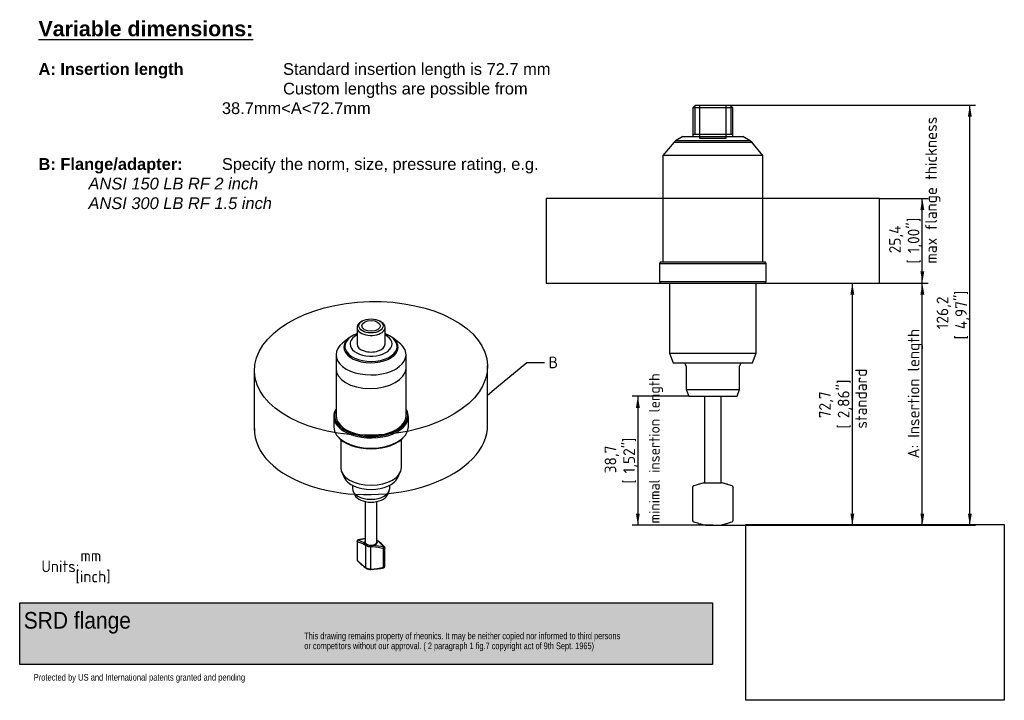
# Model space of a CAD drawing. Header units: millimetres. Extents: x 0 to 295, y 2 to 206.
import ezdxf
from ezdxf import colors
from ezdxf.entities.mleader import LeaderData, LeaderLine
from ezdxf.enums import TextEntityAlignment as Align
from ezdxf.lldxf.tags import DXFTag
from ezdxf.math import Vec2, Vec3

# ---------------------------------------------------------------- set-up
doc = ezdxf.new("R2010")
doc.units = ezdxf.units.MM
for name, color, linetype in [('10348_A', 7, 'Continuous'), ('Default', 7, 'Continuous'), ('DV1_Default', 7, 'Continuous'), ('DV2_Default', 7, 'Continuous')]:
    doc.layers.add(name, color=color, linetype=linetype)
doc.styles.add('SEACAD_Solid_Edge_ISO', font='seiso.ttf')
tags = doc.linetypes.add('DIVIDE2', pattern=[15.875, 6.35, -3.175, 0, -3.175, 0, -3.175]).pattern_tags.tags
tags[14:15] = [DXFTag(74, 4), DXFTag(75, 0), DXFTag(340, '0'), DXFTag(46, 0.0), DXFTag(50, 0.0), DXFTag(44, 0.0), DXFTag(45, 0.0)]
tags[12:13] = [DXFTag(74, 4), DXFTag(75, 0), DXFTag(340, '0'), DXFTag(46, 0.0), DXFTag(50, 0.0), DXFTag(44, 0.0), DXFTag(45, 0.0)]
tags[10:11] = [DXFTag(74, 4), DXFTag(75, 0), DXFTag(340, '0'), DXFTag(46, 0.0), DXFTag(50, 0.0), DXFTag(44, 0.0), DXFTag(45, 0.0)]
tags[8:9] = [DXFTag(74, 4), DXFTag(75, 0), DXFTag(340, '0'), DXFTag(46, 0.0), DXFTag(50, 0.0), DXFTag(44, 0.0), DXFTag(45, 0.0)]
tags[6:7] = [DXFTag(74, 4), DXFTag(75, 0), DXFTag(340, '0'), DXFTag(46, 0.0), DXFTag(50, 0.0), DXFTag(44, 0.0), DXFTag(45, 0.0)]
tags[4:5] = [DXFTag(74, 4), DXFTag(75, 0), DXFTag(340, '0'), DXFTag(46, 0.0), DXFTag(50, 0.0), DXFTag(44, 0.0), DXFTag(45, 0.0)]
tags = doc.linetypes.add('HIDDEN2', pattern=[4.7625, 3.175, -1.5875]).pattern_tags.tags
tags[6:7] = [DXFTag(74, 4), DXFTag(75, 0), DXFTag(340, '0'), DXFTag(46, 0.0), DXFTag(50, 0.0), DXFTag(44, 0.0), DXFTag(45, 0.0)]
tags[4:5] = [DXFTag(74, 4), DXFTag(75, 0), DXFTag(340, '0'), DXFTag(46, 0.0), DXFTag(50, 0.0), DXFTag(44, 0.0), DXFTag(45, 0.0)]
doc.dimstyles.new('Rheonics_Publish', dxfattribs={"dimtxt": 3.5, "dimasz": 3.5, "dimexe": 1.75, "dimexo": 0, "dimgap": 0.875, "dimtad": 1, "dimdec": 1, "dimtxsty": 'SEACAD_Solid_Edge_ISO', "dimblk1": '_SE_FILLED', "dimblk2": '_SE_FILLED', "dimsah": 1, "dimcen": 1.75, "dimazin": 0, "dimtfac": 0.5, "dimtdec": 3, "dimtmove": 0, "dimatfit": 3, "dimfxl": 1, "dimarcsym": 0})
picture_1 = doc.add_image_def('image1.jpg', size_in_pixel=(1363, 928))

# ---------------------------------------------------------------- blocks, each defined once
blk = doc.blocks.new('_SE_FILLED')
at = {"color": 0}
blk.add_line((0, 0), (-1, 0), dxfattribs=at)
blk.add_solid([(0, 0), (-1, -0.1665), (-1, 0.1665), (0, 0)], dxfattribs=at)
blk = doc.blocks.new('_DOT')
at = {"color": 0}
blk.add_line((0, 0), (-1, 0), dxfattribs=at)
at = {"color": 0, "const_width": 0.333}
blk.add_lwpolyline([(-0.1665, 0, 1), (0.1665, 0, 1)], format="xyb", close=True, dxfattribs=at)
blk = doc.blocks.new('SE')
at = {"layer": '10348_A', "color": 7, "linetype": 'Continuous'}
for p, q in [((202.82, 180.44), (202.02, 179.64)), ((202.63, 180.26), (202.63, 171.64)), ((202.82, 180.44), (213.22, 180.44)), ((214.02, 179.64), (213.22, 180.44)), ((213.41, 180.26), (213.41, 171.64)), ((214.02, 179.64), (202.02, 179.64)), ((202.02, 179.64), (202.02, 171.64)), ((214.02, 171.64), (214.02, 179.64)), ((202.02, 171.64), (202.02, 170.94)), ((202.02, 171.64), (214.02, 171.64)), ((214.02, 170.94), (214.02, 171.64)), ((196.38, 169.29), (193.02, 165.29)), ((196.84, 169.68), (196.38, 169.29)), ((196.38, 169.29), (219.66, 169.29)), ((199.02, 170.94), (196.84, 169.68)), ((219.2, 169.68), (196.84, 169.68)), ((199.02, 170.94), (217.02, 170.94)), ((219.2, 169.68), (217.02, 170.94)), ((219.66, 169.29), (219.2, 169.68)), ((223.02, 165.29), (219.66, 169.29)), ((223.02, 165.29), (193.02, 165.29)), ((193.02, 165.29), (193.02, 133.4)), ((223.02, 133.4), (223.02, 165.29)), ((192.31, 133.4), (192.02, 132.9)), ((192.31, 133.4), (223.73, 133.4)), ((224.02, 132.9), (223.73, 133.4)), ((192.02, 132.9), (224.02, 132.9)), ((192.02, 132.9), (192.02, 127.5)), ((224.02, 127.5), (224.02, 132.9)), ((192.02, 127.5), (224.02, 127.5)), ((192.02, 127.5), (192.31, 127)), ((223.73, 127), (224.02, 127.5)), ((192.31, 127), (223.73, 127)), ((195.02, 127), (195.02, 105.99)), ((221.02, 105.99), (221.02, 127)), ((195.02, 105.99), (221.02, 105.99)), ((195.02, 105.99), (196.11, 102.99)), ((219.93, 102.99), (221.02, 105.99)), ((196.11, 102.99), (219.93, 102.99)), ((200.02, 101.99), (200.02, 95.05)), ((216.02, 95.05), (216.02, 101.99)), ((200.02, 95.05), (216.02, 95.05)), ((200.02, 95.05), (200.77, 92.99)), ((215.27, 92.99), (216.02, 95.05)), ((200.77, 92.99), (215.27, 92.99)), ((205.52, 92.99), (205.52, 66.99)), ((210.52, 66.99), (210.52, 92.99)), ((201.89, 65.61), (201.89, 55.81)), ((205.27, 66.99), (204.33, 66.74)), ((205.27, 66.99), (207.04, 66.99)), ((207.04, 66.99), (207.85, 66.99)), ((207.85, 66.99), (209.95, 66.99)), ((209.95, 66.99), (210.45, 66.99)), ((210.77, 66.99), (210.45, 66.99)), ((211.71, 66.74), (210.77, 66.99)), ((214.14, 55.81), (214.14, 65.61)), ((204.33, 54.68), (205.77, 54.29)), ((205.77, 54.29), (210.27, 54.29)), ((210.27, 54.29), (211.71, 54.68))]:
    blk.add_line(p, q, dxfattribs=at)
at = {"layer": '10348_A', "color": 7, "linetype": 'HIDDEN2'}
for p, q in [((204.02, 180.44), (204.02, 170.44)), ((212.02, 170.44), (212.02, 180.44)), ((204.02, 170.44), (212.02, 170.44))]:
    blk.add_line(p, q, dxfattribs=at)
at = {"layer": '10348_A', "color": 7, "linetype": 'Continuous'}
for centre, radius, start, end in [((199.02, 101.99), 1, 0, 90), ((217.02, 101.99), 1, 90, 180), ((202.4, 65.61), 0.504, 105.9362, 180.2268), ((215.16, 28.91), 39.35, 106.9706, 109.1349), ((208.52, 49.64), 17.6, 103.7861, 105.9285), ((207.52, 49.64), 17.6, 74.0775, 77.6721), ((203.57, 37.09), 30.75, 70.6145, 73.3884), ((213.64, 65.61), 0.507, 0.1056, 74.0935), ((202.4, 55.82), 0.508, 180.2705, 254.011), ((216, 95.05), 42.03, 250.9322, 252.9961), ((207.01, 66.48), 12.11, 254.2175, 257.2011), ((209.03, 66.48), 12.11, 280.9495, 285.7305), ((195.88, 107.76), 55.41, 287.2669, 288.8439), ((213.64, 55.81), 0.504, 285.8515, 0.2192)]:
    blk.add_arc(centre, radius, start, end, dxfattribs=at)
at = {"layer": '10348_A', "color": 7, "linetype": 'HIDDEN2'}
for centre, radius, start, end in [((208.52, 49.64), 17.6, 102.3252, 103.7861), ((207.01, 66.48), 12.11, 257.2011, 259.0534)]:
    blk.add_arc(centre, radius, start, end, dxfattribs=at)
at = {"layer": 'DV1_Default', "color": 7, "linetype": 'DIVIDE2'}
for p, q in [((258.02, 152.4), (158.02, 152.4)), ((158.02, 152.4), (158.02, 127)), ((258.02, 127), (258.02, 152.4)), ((158.02, 127), (258.02, 127))]:
    blk.add_line(p, q, dxfattribs=at)
blk = doc.blocks.new('SE1')
at = {"layer": '10348_A', "color": 7, "linetype": 'Continuous'}
for p, q in [((102.85, 115.61), (102.46, 115.38)), ((108.4, 115.38), (108, 115.61)), ((101.23, 113.67), (101.23, 109.1)), ((109.63, 109.1), (109.63, 113.67)), ((98.87, 110.55), (96.98, 109.06)), ((101.15, 111.76), (100.98, 111.7)), ((109.88, 111.7), (109.7, 111.76)), ((113.88, 109.06), (111.99, 110.55)), ((101.23, 109.1), (101.23, 108.7)), ((109.63, 108.7), (109.63, 109.1)), ((94.93, 105.47), (94.93, 87.24)), ((115.93, 87.24), (115.93, 105.47)), ((94.23, 86.95), (94.23, 83.87)), ((116.63, 83.87), (116.63, 86.95)), ((95.2, 81.23), (95.39, 80.99)), ((96.33, 80.01), (96.33, 71.57)), ((114.53, 71.57), (114.53, 80.01)), ((115.47, 80.99), (115.65, 81.23)), ((96.63, 70.22), (97.37, 68.62)), ((113.48, 68.62), (114.22, 70.22)), ((99.83, 66.3), (99.83, 65.32)), ((111.03, 65.32), (111.03, 66.3)), ((100.02, 64.49), (100.52, 63.39)), ((110.33, 63.39), (110.84, 64.49)), ((103.68, 61.39), (103.68, 49.28)), ((107.18, 49.28), (107.18, 61.39)), ((101.25, 49.48), (101.25, 43.88)), ((101.35, 43.71), (101.35, 49.33)), ((103.86, 41.56), (103.86, 48.23)), ((105.41, 41.15), (105.41, 47.82)), ((109.61, 41.91), (109.61, 47.51)), ((109.18, 41.66), (109.18, 47.27))]:
    blk.add_line(p, q, dxfattribs=at)
for centre, radius, start, end in [((107.14, 24.59), 25.88, 97.6953, 102.3621), ((97.05, 35.88), 14.12, 62.8344, 72.2332), ((97.09, 36.58), 13.91, 61.772, 71.381), ((107.91, 20.68), 29.83, 98.1501, 102.2335), ((101.13, 43.9), 5.11, 57.8225, 62.5359), ((105.26, 40.25), 7.58, 84.6893, 88.8561), ((102.98, 19.24), 28.71, 77.5222, 84.0413), ((103.69, 21.88), 26.44, 77.8125, 85.0008), ((103.34, 44.67), 6.43, 51.8429, 53.3136), ((86.88, 25.25), 31.81, 45.1268, 50.3326), ((91.58, 29.82), 25.36, 45.1125, 51.6686), ((109.23, 47.51), 0.376, 359.1165, 48.3029), ((101.64, 43.88), 0.392, 180.329, 227.4868), ((116.73, 59.02), 21.69, 224.8693, 233.605), ((114.56, 56.35), 18.34, 224.0689, 234.5959), ((105.37, 43.8), 2.8, 239.1172, 270.9639), ((104.35, 63.17), 22.05, 272.7476, 282.653), ((104.86, 59.89), 18.89, 271.6787, 283.4524), ((109.2, 41.92), 0.404, 277.3829, 358.5781)]:
    blk.add_arc(centre, radius, start, end, dxfattribs=at)
for centre, major_axis, ratio, start_param, end_param in [((105.43, 113.67), (4.2, 0), 0.57735, 2.356194, 6.283185), ((105.43, 113.67), (4.2, 0), 0.57735, 0, 0.785398), ((105.43, 107.98), (7.83, 0), 0.57735, 2.137285, 6.283185), ((105.43, 107.75), (-8.15, 0), 0.57735, 0, 4.134462), ((105.43, 107.75), (-8.15, 0), 0.57735, 5.290316, 6.283185), ((105.43, 108.7), (-6.3, 0), 0.57735, 0, 3.982661), ((105.43, 108.7), (-6.3, 0), 0.57735, 5.442117, 6.283185), ((105.43, 107.98), (7.83, 0), 0.57735, 0, 1.004308), ((105.43, 105.47), (10.5, 0), 0.57735, 2.506399, 6.283185), ((105.43, 108.7), (-4.2, 0), 0.57735, 0, 3.141593), ((105.43, 105.47), (10.5, 0), 0.57735, 0, 0.635193), ((105.43, 87.24), (11, 0), 0.57735, 2.839531, 6.283185), ((105.43, 86.95), (-11.2, 0), 0.57735, 5.927764, 6.283185), ((105.43, 86.95), (-11.2, 0), 0.57735, 0, 3.497014), ((105.43, 87.24), (11, 0), 0.57735, 0, 0.302061), ((105.43, 87.24), (-10.5, 0), 0.57735, 0, 3.141593), ((105.43, 83.87), (11.2, 0), 0.57735, 3.141593, 6.283185), ((105.43, 83.58), (-11, 0), 0.57735, 0.420534, 2.721058), ((105.43, 71.57), (9.1, 0), 0.57735, 3.141593, 6.283185), ((105.43, 69.86), (-8.34, 0), 0.57735, 0.260295, 2.881297), ((105.43, 65.32), (5.6, 0), 0.57735, 3.141593, 6.283185), ((105.43, 64.14), (-5.07, 0), 0.57735, 0.260295, 2.881297), ((101.62, 49.46), (-0.116, -0.33), 0.730129, 3.906531, 5.368206), ((101.67, 49.53), (0.067, -0.344), 0.14253, 3.139758, 3.633253), ((105.43, 49.28), (1.93, 0), 0.57735, 2.711893, 3.562225), ((103.75, 48.58), (-0.169, -0.306), 0.655327, 4.162438, 5.483745), ((105.43, 49.28), (-1.93, 0), 0.57735, 0.420633, 0.725178), ((105.43, 49.28), (1.75, 0), 0.57735, 3.141593, 6.283185), ((104.12, 48.37), (-0.191, -0.293), 0.611051, 4.482569, 5.529766), ((105.43, 49.04), (-2.1, 0), 0.57735, 0.725178, 1.56303), ((105.43, 49.28), (-1.92, 0), 0.57735, 0.725178, 1.56303), ((105.43, 49.28), (-1.93, 0), 0.57735, 1.56303, 1.867575), ((105.41, 48.03), (0.002, 0.35), 0.006341, 1.139093, 2.18629), ((105.96, 48), (0.024, 0.349), 0.039919, 4.097996, 5.419303), ((105.43, 49.28), (-1.93, 0), 0.57735, 1.867575, 3.562225), ((105.43, 49.28), (1.93, 0), 0.57735, 0.420633, 0.4297), ((107.1, 49.44), (-0.21, -0.28), 0.562849, 3.137278, 3.748461), ((109.19, 47.47), (0.07, 0.343), 0.130206, 4.109115, 5.570789), ((109.24, 47.54), (-0.241, -0.254), 0.457394, 3.13934, 3.948476), ((101.62, 43.85), (0.241, 0.254), 0.457394, 2.486801, 3.139052), ((105.43, 42.36), (-2.1, 0), 0.57735, 0.725178, 1.56303), ((104.12, 41.69), (0.191, 0.293), 0.611051, 2.388174, 3.141943), ((109.19, 41.86), (-0.067, 0.344), 0.14253, 2.171579, 3.14224), ((105.41, 41.35), (0.002, 0.35), 0.006341, -4.096895, -3.151664)]:
    blk.add_ellipse(centre, major_axis=major_axis, ratio=ratio, start_param=start_param, end_param=end_param, dxfattribs=at)
for major_axis in [(-3.64, 0), (-2.8, 0)]:
    blk.add_ellipse((105.43, 114.13), major_axis=major_axis, ratio=0.57735, dxfattribs=at)
for points, knots in [([(101.6, 49.87), (101.6, 49.87), (101.57, 49.87), (101.5, 49.84), (101.42, 49.8), (101.35, 49.74), (101.3, 49.68), (101.27, 49.6), (101.25, 49.53), (101.25, 49.49), (101.25, 49.48)], [0, 0, 0, 0, 0.01229, 0.186191, 0.348478, 0.496369, 0.639592, 0.785855, 0.934882, 1, 1, 1, 1]), ([(101.35, 49.33), (101.3, 49.36), (101.26, 49.4), (101.25, 49.46), (101.25, 49.47), (101.25, 49.48)], [0, 0, 0, 0, 0.25, 0.25, 0.3145459, 0.3145459, 0.3145459, 0.3145459]), ([(101.59, 49.83), (101.58, 49.82), (101.57, 49.82), (101.56, 49.82), (101.56, 49.82), (101.55, 49.81), (101.54, 49.81), (101.54, 49.81), (101.53, 49.8), (101.53, 49.8), (101.52, 49.79), (101.52, 49.79), (101.52, 49.78), (101.52, 49.78), (101.52, 49.78), (101.52, 49.77), (101.52, 49.77), (101.52, 49.77), (101.52, 49.76), (101.52, 49.76), (101.53, 49.76), (101.53, 49.76)], [0, 0, 0, 0, 0.147855, 0.147855, 0.147855, 0.296976, 0.296976, 0.296976, 0.443182, 0.443182, 0.443182, 0.585585, 0.585585, 0.585585, 0.726223, 0.726223, 0.726223, 0.8677, 0.8677, 0.8677, 1, 1, 1, 1]), ([(109.61, 47.51), (109.61, 47.47), (109.59, 47.44), (109.54, 47.36), (109.48, 47.33), (109.35, 47.28), (109.27, 47.27), (109.18, 47.27)], [0.3142442, 0.3142442, 0.3142442, 0.3142442, 0.5, 0.5, 0.75, 0.75, 1, 1, 1, 1]), ([(109.27, 47.73), (109.28, 47.72), (109.28, 47.72), (109.29, 47.72), (109.3, 47.72), (109.31, 47.73), (109.31, 47.73), (109.32, 47.73), (109.33, 47.73), (109.33, 47.74), (109.33, 47.74), (109.34, 47.75), (109.34, 47.75), (109.34, 47.75), (109.34, 47.76), (109.34, 47.76), (109.34, 47.77), (109.34, 47.78), (109.33, 47.78), (109.33, 47.79), (109.33, 47.79), (109.32, 47.8)], [0, 0, 0, 0, 0.147855, 0.147855, 0.147855, 0.296976, 0.296976, 0.296976, 0.443182, 0.443182, 0.443182, 0.585585, 0.585585, 0.585585, 0.726223, 0.726223, 0.726223, 0.8677, 0.8677, 0.8677, 1, 1, 1, 1]), ([(101.25, 43.88), (101.25, 43.87), (101.25, 43.86), (101.26, 43.8), (101.3, 43.75), (101.35, 43.71)], [0.6851614, 0.6851614, 0.6851614, 0.6851614, 0.75, 0.75, 1, 1, 1, 1]), ([(109.18, 41.66), (109.27, 41.66), (109.35, 41.68), (109.48, 41.73), (109.54, 41.77), (109.59, 41.84), (109.61, 41.87), (109.61, 41.91)], [0, 0, 0, 0, 0.25, 0.25, 0.5, 0.5, 0.6851614, 0.6851614, 0.6851614, 0.6851614])]:
    blk.add_open_spline(points, degree=3, knots=knots, dxfattribs=at)
at = {"layer": 'DV2_Default', "color": 7, "linetype": 'DIVIDE2'}
for p, q in [((70.44, 82.69), (70.44, 100.47)), ((140.42, 84.47), (140.42, 102.25))]:
    blk.add_line(p, q, dxfattribs=at)
blk.add_ellipse((105.43, 101.36), major_axis=(34.99, 0.89), ratio=0.5736, dxfattribs=at)
for centre, major_axis, ratio, start_param, end_param in [((105.43, 101.36), (10.5, 0.27), 0.5736, 3.097139, 6.238731), ((105.43, 83.58), (34.99, 0.89), 0.5738, 3.112313, 6.283185)]:
    blk.add_ellipse(centre, major_axis=major_axis, ratio=ratio, start_param=start_param, end_param=end_param, dxfattribs=at)
blk = doc.blocks.new('DMBLK6')
at = {"layer": 'Default', "linetype": 'Continuous'}
for points in [[(271.44, 123.5), (270.86, 127), (270.27, 123.5)], [(271.44, 57.79), (270.27, 57.79), (270.86, 54.29)]]:
    blk.add_hatch(color=7, dxfattribs=at).paths.add_polyline_path(points)
at = {"layer": 'Default', "color": 7, "linetype": 'Continuous'}
for p, q in [((258.02, 127), (272.61, 127)), ((270.86, 54.29), (270.86, 127)), ((210.27, 54.29), (272.61, 54.29))]:
    blk.add_line(p, q, dxfattribs=at)
at = {"layer": 'Default', "color": 7, "linetype": 'Continuous', "style": 'SEACAD_Solid_Edge_ISO'}
blk.add_text('A: Insertion length', height=3.5, rotation=90, dxfattribs=at).set_placement((266.48, 74.35), align=Align.TOP_LEFT)
blk = doc.blocks.new('DMBLK7')
at = {"layer": 'Default', "linetype": 'Continuous'}
for points in [[(271.44, 148.9), (270.86, 152.4), (270.27, 148.9)], [(271.44, 130.5), (270.27, 130.5), (270.86, 127)]]:
    blk.add_hatch(color=7, dxfattribs=at).paths.add_polyline_path(points)
at = {"layer": 'Default', "color": 7, "linetype": 'Continuous'}
for p, q in [((258.02, 152.4), (272.61, 152.4)), ((270.86, 127), (270.86, 152.4)), ((258.02, 127), (272.61, 127))]:
    blk.add_line(p, q, dxfattribs=at)
at = {"layer": 'Default', "color": 7, "linetype": 'Continuous', "style": 'SEACAD_Solid_Edge_ISO'}
for s, p in [('max flange thickness', (271.73, 132.82)), ('25,4', (260.88, 135.92)), (']', (266.48, 145.31)), ('1,00"', (266.48, 135.92)), ('[', (266.48, 132.82))]:
    blk.add_text(s, height=3.5, rotation=90, dxfattribs=at).set_placement(p, align=Align.TOP_LEFT)
blk = doc.blocks.new('DMBLK8')
at = {"layer": 'Default', "linetype": 'Continuous'}
for points in [[(250.44, 123.5), (249.86, 127), (249.27, 123.5)], [(250.44, 57.79), (249.27, 57.79), (249.86, 54.29)]]:
    blk.add_hatch(color=7, dxfattribs=at).paths.add_polyline_path(points)
at = {"layer": 'Default', "color": 7, "linetype": 'Continuous'}
for p, q in [((249.86, 54.29), (249.86, 127)), ((210.27, 54.29), (251.61, 54.29))]:
    blk.add_line(p, q, dxfattribs=at)
at = {"layer": 'Default', "color": 7, "linetype": 'Continuous', "style": 'SEACAD_Solid_Edge_ISO'}
for s, p in [('standard', (250.73, 83.29)), (']', (245.48, 96.73)), ('72,7', (239.88, 86.39)), ('2,86"', (245.48, 86.39)), ('[', (245.48, 83.29))]:
    blk.add_text(s, height=3.5, rotation=90, dxfattribs=at).set_placement(p, align=Align.TOP_LEFT)
blk = doc.blocks.new('DMBLK9')
at = {"layer": 'Default', "linetype": 'Continuous'}
for points in [[(184.91, 89.49), (186.08, 89.49), (185.5, 92.99)], [(184.91, 57.79), (185.5, 54.29), (186.08, 57.79)]]:
    blk.add_hatch(color=7, dxfattribs=at).paths.add_polyline_path(points)
at = {"layer": 'Default', "color": 7, "linetype": 'Continuous'}
for p, q in [((200.77, 92.99), (183.75, 92.99)), ((185.5, 92.99), (185.5, 54.29)), ((208.02, 54.29), (183.75, 54.29))]:
    blk.add_line(p, q, dxfattribs=at)
at = {"layer": 'Default', "color": 7, "linetype": 'Continuous', "style": 'SEACAD_Solid_Edge_ISO'}
for s, p in [(']', (181.12, 79.25)), ('1,52"', (181.12, 69.86)), ('38,7', (175.52, 69.86)), ('[', (181.12, 66.76))]:
    blk.add_text(s, height=3.5, rotation=90, dxfattribs=at).set_placement(p, align=Align.TOP_LEFT)
blk = doc.blocks.new('DMBLK10')
at = {"layer": 'Default', "linetype": 'Continuous'}
for points in [[(285.7, 176.94), (285.11, 180.44), (284.53, 176.94)], [(285.7, 57.79), (284.53, 57.79), (285.11, 54.29)]]:
    blk.add_hatch(color=7, dxfattribs=at).paths.add_polyline_path(points)
at = {"layer": 'Default', "color": 7, "linetype": 'Continuous'}
for p, q in [((208.02, 180.44), (286.86, 180.44)), ((285.11, 54.29), (285.11, 180.44)), ((210.27, 54.29), (286.86, 54.29))]:
    blk.add_line(p, q, dxfattribs=at)
at = {"layer": 'Default', "color": 7, "linetype": 'Continuous', "style": 'SEACAD_Solid_Edge_ISO'}
for s, p in [('126,2', (275.14, 113.15)), (']', (280.74, 123.41)), ('4,97"', (280.74, 113.15)), ('[', (280.74, 110.05))]:
    blk.add_text(s, height=3.5, rotation=90, dxfattribs=at).set_placement(p, align=Align.TOP_LEFT)

msp = doc.modelspace()

# ---------------------------------------------------------------- hatches: boundary and pattern name
at = {"layer": 'Default', "linetype": 'Continuous'}
msp.add_hatch(color=7, dxfattribs=at).paths.add_polyline_path([(207.88, 30.94), (0, 30.94), (0, 12.47), (207.88, 12.47)])

# ---------------------------------------------------------------- linework, layer by layer
at = {"layer": 'Default', "color": 7, "linetype": 'Continuous'}
for p, q in [((0, 30.94), (207.88, 30.94)), ((0, 12.47), (0, 30.94)), ((207.88, 30.94), (207.88, 12.47)), ((207.88, 12.47), (0, 12.47))]:
    msp.add_line(p, q, dxfattribs=at)

# ---------------------------------------------------------------- block references
at = {"layer": 'Default'}
for name in ['SE', 'SE1']:
    msp.add_blockref(name, (0, 0), dxfattribs=at)

# ---------------------------------------------------------------- texts
at = {"layer": 'Default', "attachment_point": 1}
for s, insert, char_height, width in [('{\\fArial|b1||i0||c0|p34;\\C7;\\L\\H4.586111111;\\W1.;\\T1.;Variable dimensions:\\P}{\\fMS Shell Dlg|b0||i0||c0|p34;\\C7;\\H2.998611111;\\W1.;\\P}{\\fArial|b1||i0||c0|p34;\\C7;\\H3.527777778;\\W1.;\\T1.;A: Insertion length^I}{\\fArial|b0||i0||c0|p34;\\C7;\\H3.527777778;\\W1.;\\T1.;^I}{\\fArial|b0||i0||c0|p34;\\C7;\\H3.527777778;\\W1.;\\T1.;Standard insertion length is 72.7 mm\\P}{\\fArial|b0||i0||c0|p34;\\C7;\\H3.527777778;\\W1.;\\T1.;^I}{\\fArial|b0||i0||c0|p34;\\C7;\\H3.527777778;\\W1.;\\T1.;^I}{\\fArial|b0||i0||c0|p34;\\C7;\\H3.527777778;\\W1.;\\T1.;^I}{\\fArial|b0||i0||c0|p34;\\C7;\\H3.527777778;\\W1.;\\T1.;^I}{\\fArial|b0||i0||c0|p34;\\C7;\\H3.527777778;\\W1.;\\T1.;Custom lengths are possible from \\P}{\\fArial|b0||i0||c0|p34;\\C7;\\H3.527777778;\\W1.;\\pxi3.270745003;\\T1.; ^I}{\\fArial|b0||i0||c0|p34;\\C7;\\H3.527777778;\\W1.;\\pi0;\\T1.;^I}{\\fArial|b0||i0||c0|p34;\\C7;\\H3.527777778;\\W1.;\\pi0;\\T1.;^I}{\\fArial|b0||i0||c0|p34;\\C7;\\H3.527777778;\\W1.;\\pi0;\\T1.;38.7mm<A<72.7mm\\P}{\\fArial|b0||i0||c0|p34;\\C7;\\H3.527777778;\\W1.;\\pi0,l0;\\T1.;\\P}{\\fMS Shell Dlg|b0||i0||c0|p34;\\C7;\\H2.998611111;\\W1.;\\pi0,l0; \\P}{\\fArial|b1||i0||c0|p34;\\C7;\\H3.527777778;\\W1.;\\pi0,l0;\\T1.;B: Flange/adapter:}{\\fArial|b0||i0||c0|p34;\\C7;\\H3.527777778;\\W1.;\\pi0,l0;\\T1.;  ^I}{\\fArial|b0||i0||c0|p34;\\C7;\\H3.527777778;\\W1.;\\pi0,l0;\\pxa0.6153846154;\\T1.;Specify the norm, size, pressure rating, e.g. \\P}{\\fArial|b0||i1||c0|p34;\\C7;\\H3.527777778;\\W1.;\\pxi3.270745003;\\pxa0.6153846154;\\T1.;ANSI 150 LB RF 2 inch\\P}{\\fArial|b0||i1||c0|p34;\\C7;\\H3.527777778;\\W1.;\\pxi3.269230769;\\pxa0.6153846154;\\T1.;ANSI 300 LB RF 1.5 inch\\P}', (5.64, 205.66), 4.58611, 160.1015), ('{\\fDaxlinePro-Light|b0||i0||c0|p34;\\C7;\\H5.;\\W0.94;SRD flange}', (1.23, 28.24), 5, 39.337), ('{\\fDaxlinePro-Light|b0||i0||c0|p34;\\C7;\\H2.;\\W0.82;Protected by US and International patents granted and pending}', (4.18, 9.63), 2, 86.4696)]:
    msp.add_mtext(s, dxfattribs=dict(at, insert=insert, char_height=char_height, width=width))
at = {"layer": 'Default', "insert": (85.4, 22.08), "char_height": 2, "width": 133.2435, "attachment_point": 1, "line_spacing_factor": 0.9}
msp.add_mtext('{\\fDaxlinePro-Light|b0||i0||c0|p34;\\C7;\\H2.;\\W0.76;This drawing remains property of rheonics. It may be neither copied nor informed to third persons \\P}{\\fDaxlinePro-Light|b0||i0||c0|p34;\\C7;\\H2.;\\W0.76;or competitors without our approval. ( 2 paragraph 1 fig.7 copyright act of 9th Sept. 1965)}', dxfattribs=at)

# ---------------------------------------------------------------- dimensions: what is measured, and where the dimension line sits
at = {"layer": 'Default', "color": 7, "linetype": 'Continuous'}
for base, p1, p2, text, picture, middle, dimtype in [((285.11222556, 180.44313385), (210.26924357, 54.29313385), (208.01924357, 180.44313385), '\\A1;<>', 'DMBLK10', (285.11222556, 117.36813241), 160), ((270.86, 127), (258.02, 127), (258.02, 152.4), '\\A1;<>\\Xmax flange thickness', 'DMBLK7', (270.86, 139.7), 161), ((249.86, 127), (205.77, 54.29), (258.02, 127), '\\A1;<>\\Xstandard', 'DMBLK8', (249.86, 90.65), 160), ((270.86, 127), (210.27, 54.29), (258.02, 127), '\\A1;A: Insertion length {}', 'DMBLK6', (270.86, 90.65), 160), ((185.5, 54.29), (215.27, 92.99), (208.02, 54.29), '\\A1;<>', 'DMBLK9', (185.5, 73.64), 160)]:
    dim = msp.add_linear_dim(base=base, p1=p1, p2=p2, angle=90, text=text, dimstyle='Rheonics_Publish', override={"dimpost": '\\X'}, dxfattribs=at)
    dim.commit()
    dim.dimension.update_dxf_attribs({"geometry": picture, "text_midpoint": middle, "dimtype": dimtype})

# ---------------------------------------------------------------- pictures from other files: only their frames are drawn
image = msp.add_image(picture_1, insert=(217.94, 1.72), size_in_units=(77.52, 52.78))
image.dxf.flags = 7

# ---------------------------------------------------------------- leaders
ml = msp.add_multileader_mtext('Standard', dxfattribs=at)
ml.set_content('{\\pxsm0.9;\\fSolid Edge ISO|b0||i0||c0|p34;\\W1.;B\\P}', color=256)
ml.set_leader_properties()
ml.set_arrow_properties(name='_SE_FILLED')
ml.build(insert=Vec2(0, 0))
ml.multileader.update_dxf_attribs({"dogleg_length": 5.25, "arrow_head_size": 3.5})
ctx = ml.context
ctx.base_point, ctx.char_height, ctx.arrow_head_size, ctx.landing_gap_size = Vec3(156.7, 103.42), 3.5, 3.5, 1.23
notes = []
notes.append((ctx, [(0, (1, 1, 0), (152.22, 103.17), (1, 0), 5.25, [(0, [(140.42, 93.36)], 0, [])])]))
ctx.mtext.insert = Vec3(158.7, 104.92)
ml = msp.add_multileader_mtext('Standard', dxfattribs=at)
ml.set_content('{\\pxsm0.9;\\fSolid Edge ISO|b0||i0||c0|p34;\\W1.;minimal insertion length\\P}', color=256)
ml.set_leader_properties()
ml.set_arrow_properties(name='DOT')
ml.build(insert=Vec2(0, 0))
ml.multileader.update_dxf_attribs({"leader_type": 0, "dogleg_length": 0, "arrow_head_size": 3.2})
ctx = ml.context
ctx.base_point, ctx.char_height, ctx.arrow_head_size, ctx.landing_gap_size = Vec3(190.87, 52.81), 3.2, 3.2, 1.12
ctx.mtext.insert, ctx.mtext.text_direction = Vec3(188.85, 54.81), Vec3(0, 1)
ml = msp.add_multileader_mtext('Standard', dxfattribs=at)
ml.set_content('{\\pxsm0.9;\\fSolid Edge ISO|b0||i0||c0|p34;\\W1.;mm\\P}', color=256)
ml.set_leader_properties()
ml.set_arrow_properties(name='DOT')
ml.build(insert=Vec2(0, 0))
ml.multileader.update_dxf_attribs({"leader_type": 0, "dogleg_length": 0, "arrow_head_size": 3.5})
ctx = ml.context
ctx.base_point, ctx.char_height, ctx.arrow_head_size, ctx.landing_gap_size = Vec3(16.21, 45.14), 3.5, 3.5, 1.23
ctx.mtext.insert = Vec3(18.21, 46.89)
ml = msp.add_multileader_mtext('Standard', dxfattribs=at)
ml.set_content('{\\pxsm0.9;\\fSolid Edge ISO|b0||i0||c0|p34;\\W1.;Units:\\P}', color=256)
ml.set_leader_properties()
ml.set_arrow_properties(name='DOT')
ml.build(insert=Vec2(0, 0))
ml.multileader.update_dxf_attribs({"leader_type": 0, "dogleg_length": 0, "arrow_head_size": 3.5})
ctx = ml.context
ctx.base_point, ctx.char_height, ctx.arrow_head_size, ctx.landing_gap_size = Vec3(4.49, 41.94), 3.5, 3.5, 1.23
ctx.mtext.insert = Vec3(6.49, 43.7)
ml = msp.add_multileader_mtext('Standard', dxfattribs=at)
ml.set_content('{\\pxsm0.9;\\fSolid Edge ISO|b0||i0||c0|p34;\\W1.;[inch]\\P}', color=256)
ml.set_leader_properties()
ml.build(insert=Vec2(0, 0))
ml.multileader.update_dxf_attribs({"dogleg_length": 0, "arrow_head_size": 0.805})
ctx = ml.context
ctx.base_point, ctx.char_height, ctx.arrow_head_size, ctx.landing_gap_size = Vec3(14.74, 38.9), 3.5, 0.805, 1.23
ctx.mtext.insert = Vec3(16.74, 40.65)
for ctx, leaders in notes:
    for number, flags, end, landing, length, lines in leaders:
        leader = LeaderData()
        leader.index, (leader.has_last_leader_line, leader.has_dogleg_vector, leader.attachment_direction) = number, flags
        leader.last_leader_point, leader.dogleg_vector, leader.dogleg_length = Vec3(end), Vec3(landing), length
        for number, points, colour, breaks in lines:
            line = LeaderLine()
            line.index, line.vertices, line.color, line.breaks = number, Vec3.list(points), colors.encode_raw_color(colour), breaks
            leader.lines.append(line)
        ctx.leaders.append(leader)

doc.saveas('drawing.dxf')
